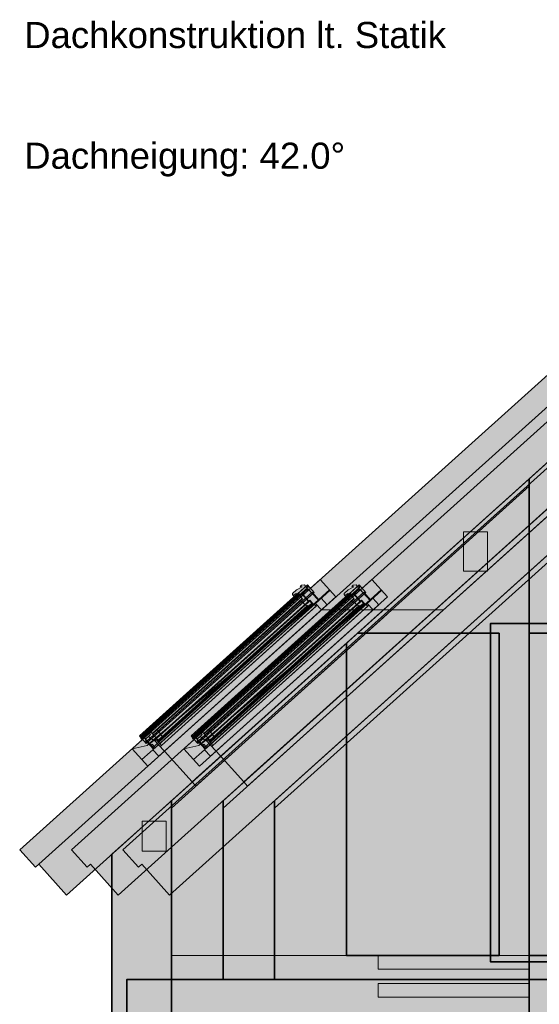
# Model space of a CAD drawing. Header units: millimetres. Extents: x 3182 to 41000, y -28700 to -8100.
# Tile 3 of 11: x 12407 to 15848, y -14626 to -8100. Entities that reach past the tile are written whole.
import ezdxf

# ---------------------------------------------------------------- set-up
doc = ezdxf.new("R2010")
doc.units = ezdxf.units.MM
doc.header["$MEASUREMENT"] = 0

msp = doc.modelspace()

# ---------------------------------------------------------------- hatches: boundary and pattern name
at = {"true_color": 0xeaeaea}
for points in [[(16566, -10065.86), (12510.69, -13717.28), (12406.98, -13602.09), (16566, -9857.29)], [(12748.98, -13602.09), (16737, -10011.26), (16737, -10219.83), (12852.69, -13717.28)], [(16566, -10435.92), (12717, -13901.57), (12532.99, -13697.21), (16566, -10065.87)], [(13089.98, -13602.09), (16907.5, -10164.79), (16907.5, -10373.35), (13193.69, -13717.29)], [(12874.99, -13697.2), (16737, -10219.83), (16737, -10589.88), (13059, -13901.57)], [(13215.99, -13697.2), (16907.5, -10373.35), (16907.5, -10743.4), (13400, -13901.57)], [(19720, -13275.79), (19720, -14461), (13754, -14461), (13754, -12967.85), (14572, -12231.32), (14572, -14301), (15582, -14301), (15582, -12166), (14644.55, -12166), (16566, -10435.92)], [(17246, -11097.98), (16737, -10639.67), (13754, -13325.58), (13754, -13275.79), (16737, -10589.88), (17246, -11048.19)], [(14095, -14461), (14095, -12968.75), (16737, -10589.88), (16827, -10670.92), (16827, -14461)], [(14095, -13325.58), (14095, -13275.79), (16695, -10934.74), (16695, -10984.53)], [(15782, -14461), (15782, -11141.83), (16046, -10904.13), (16046, -14461)], [(15782, -11141.83), (15782, -11191.62), (13412, -13325.58), (13412, -13275.79)], [(13754, -14461), (13754, -13275.79), (16046, -11212.06), (16046, -14461)], [(13754, -13325.58), (13754, -13275.79), (15914, -11330.92), (15914, -11380.7)], [(15346.04, -11494.01), (15506.04, -11494.01), (15506.04, -11754.01), (15346.04, -11754.01)], [(13150.86, -12932.3), (14396.38, -11810.83), (14500.09, -11926.02), (13254.58, -13047.48)], [(13492.86, -12932.3), (14738.37, -11810.83), (14842.09, -11926.02), (13596.58, -13047.48)], [(13245.48, -12896.89), (13200.64, -12847.1), (14312.39, -11846.08), (14357.22, -11895.87)], [(13210.01, -12857.5), (13200.64, -12847.1), (14301.24, -11856.12), (14310.61, -11866.52)], [(14308.68, -11849.43), (14318.05, -11859.83), (13210.02, -12857.5), (13200.65, -12847.1)], [(14285.19, -11892.1), (14315.96, -11872.47), (13215.37, -12863.45), (13211.35, -12858.99)], [(14315.97, -11872.47), (14346.08, -11905.91), (13245.48, -12896.89), (13215.37, -12863.45)], [(13225.85, -12852.67), (13222.5, -12848.96), (14285.2, -11892.1), (14316.04, -11871.06)], [(13296.78, -12931.45), (13225.85, -12852.67), (14316.04, -11871.06), (14386.97, -11949.83)], [(13587.48, -12896.89), (13542.64, -12847.1), (14654.39, -11846.08), (14699.22, -11895.87)], [(14650.68, -11849.43), (14660.04, -11859.83), (13552.02, -12857.5), (13542.64, -12847.1)], [(13552.01, -12857.5), (13542.64, -12847.1), (14643.24, -11856.12), (14652.61, -11866.52)], [(14627.2, -11892.11), (14657.97, -11872.48), (13557.37, -12863.45), (13553.35, -12858.99)], [(14657.97, -11872.47), (14688.08, -11905.91), (13587.48, -12896.89), (13557.37, -12863.45)], [(13567.85, -12852.67), (13564.5, -12848.96), (14627.2, -11892.1), (14658.04, -11871.06)], [(13638.78, -12931.45), (13567.85, -12852.67), (14658.04, -11871.06), (14728.96, -11949.83)], [(14236.22, -11934.85), (14212.8, -11908.84), (14213.17, -11901.78), (14239.93, -11877.69), (14278.42, -11859.17), (14263.71, -11856.28), (14274.11, -11846.91), (14292.54, -11846.46), (14311.28, -11867.27)], [(14242.53, -11908.98), (14237.18, -11903.04), (14218.82, -11915.53), (14212.8, -11908.84), (14213.17, -11901.78), (14239.92, -11877.69), (14278.42, -11859.17), (14263.7, -11856.28), (14274.11, -11846.91), (14292.54, -11846.46), (14301.24, -11856.12)], [(14236.22, -11934.85), (14212.8, -11908.84), (14213.17, -11901.78), (14239.93, -11877.69), (14278.42, -11859.17), (14263.71, -11856.28), (14274.11, -11846.91), (14292.54, -11846.46), (14311.28, -11867.27)], [(14578.22, -11934.85), (14554.8, -11908.84), (14555.17, -11901.78), (14581.93, -11877.69), (14620.42, -11859.17), (14605.71, -11856.28), (14616.11, -11846.91), (14634.54, -11846.46), (14653.28, -11867.27)], [(14584.53, -11908.98), (14579.18, -11903.04), (14560.82, -11915.53), (14554.8, -11908.84), (14555.17, -11901.78), (14581.92, -11877.69), (14620.42, -11859.17), (14605.7, -11856.28), (14616.11, -11846.91), (14634.54, -11846.46), (14643.24, -11856.12)], [(14578.22, -11934.85), (14554.8, -11908.84), (14555.17, -11901.78), (14581.93, -11877.69), (14620.42, -11859.17), (14605.71, -11856.28), (14616.11, -11846.91), (14634.54, -11846.46), (14653.28, -11867.27)], [(14256.64, -11896.26), (14257.61, -11904.81), (13205.33, -12852.31), (13200.65, -12847.1)], [(13205.34, -12852.31), (13200.65, -12847.11), (14243.28, -11908.31), (14257.62, -11904.82)], [(14243.27, -11908.31), (14244.54, -11924.67), (13209.35, -12856.76), (13200.65, -12847.1)], [(14274.79, -11901.47), (14320.96, -11952.75), (13268.67, -12900.24), (13222.5, -12848.96)], [(13293.05, -12934.79), (13246.22, -12882.78), (14343.84, -11894.47), (14390.68, -11946.49)], [(14340.12, -11897.81), (14386.96, -11949.83), (13296.77, -12931.45), (13249.93, -12879.43)], [(13313.78, -12863.65), (13265.6, -12810.15), (14272.56, -11903.47), (14320.74, -11956.98)], [(13265.6, -12810.14), (14259.19, -11915.51), (14277.92, -11936.32), (13284.34, -12830.96)], [(14259.18, -11915.52), (14279.93, -11938.56), (13286.34, -12833.19), (13265.6, -12810.15)], [(13328.15, -12981.24), (13289.34, -12938.13), (14404.06, -11934.44), (14442.87, -11977.54)], [(13547.32, -12852.29), (13542.63, -12847.09), (14585.28, -11908.31), (14599.62, -11904.82)], [(14598.67, -11896.29), (14599.65, -11904.84), (13547.32, -12852.31), (13542.64, -12847.1)], [(14585.28, -11908.31), (14586.54, -11924.66), (13551.35, -12856.76), (13542.64, -12847.1)], [(14616.79, -11901.47), (14662.96, -11952.75), (13610.67, -12900.24), (13564.5, -12848.96)], [(13635.05, -12934.79), (13588.22, -12882.78), (14685.84, -11894.47), (14732.68, -11946.49)], [(14682.12, -11897.81), (14728.96, -11949.83), (13638.77, -12931.45), (13591.93, -12879.43)], [(13655.78, -12863.65), (13607.6, -12810.15), (14614.56, -11903.47), (14662.74, -11956.98)], [(13607.6, -12810.14), (14601.19, -11915.51), (14619.92, -11936.32), (13626.34, -12830.96)], [(14601.18, -11915.52), (14621.93, -11938.56), (13628.34, -12833.19), (13607.6, -12810.15)], [(13670.15, -12981.24), (13631.34, -12938.13), (14746.06, -11934.44), (14784.87, -11977.54)], [(14363.55, -11964.18), (14457.93, -11879.21), (14461.28, -11882.92), (14366.9, -11967.9)], [(14363.55, -11964.18), (14457.93, -11879.21), (14461.28, -11882.92), (14366.9, -11967.9)], [(14705.55, -11964.18), (14799.93, -11879.21), (14803.28, -11882.92), (14708.9, -11967.9)], [(14705.55, -11964.18), (14799.93, -11879.21), (14803.28, -11882.92), (14708.9, -11967.9)], [(14328.39, -11946.05), (14348.47, -11968.34), (13288.74, -12922.52), (13268.67, -12900.23)], [(14266.56, -11950.6), (14309.97, -11986.86), (13323.82, -12874.8), (13286.34, -12833.19)], [(14348.47, -11968.35), (14357.99, -11975.93), (13296.77, -12931.45), (13288.74, -12922.53)], [(13296.39, -12871.24), (14363.56, -11964.18), (14366.9, -11967.9), (13326.5, -12904.68)], [(13296.39, -12871.24), (14363.56, -11964.18), (14366.9, -11967.9), (13326.5, -12904.68)], [(13296.39, -12871.24), (14363.56, -11964.18), (14366.9, -11967.9), (13326.5, -12904.68)], [(13327.16, -12878.51), (13313.78, -12863.65), (14327.43, -11950.96), (14340.81, -11965.82)], [(14314.43, -11982.85), (14317.78, -11986.56), (13327.17, -12878.52), (13323.82, -12874.8)], [(14366.9, -11967.9), (14405.71, -12011), (13365.31, -12947.78), (13326.5, -12904.68)], [(13345.31, -12910.62), (13333.93, -12897.99), (14366.9, -11967.9), (14378.28, -11980.53)], [(14357.98, -11975.92), (14370.84, -11987.22), (13345.3, -12910.62), (13333.93, -12897.99)], [(14670.39, -11946.05), (14690.47, -11968.34), (13630.74, -12922.53), (13610.67, -12900.23)], [(14608.56, -11950.6), (14651.97, -11986.86), (13665.82, -12874.8), (13628.34, -12833.19)], [(14690.46, -11968.34), (14699.98, -11975.92), (13638.77, -12931.45), (13630.74, -12922.53)], [(13638.39, -12871.24), (14705.56, -11964.18), (14708.9, -11967.9), (13668.5, -12904.68)], [(13638.39, -12871.24), (14705.56, -11964.18), (14708.9, -11967.9), (13668.5, -12904.68)], [(13638.39, -12871.24), (14705.56, -11964.18), (14708.9, -11967.9), (13668.5, -12904.68)], [(13669.16, -12878.51), (13655.78, -12863.65), (14669.43, -11950.96), (14682.81, -11965.82)], [(14656.43, -11982.85), (14659.78, -11986.56), (13669.17, -12878.52), (13665.82, -12874.8)], [(14708.9, -11967.9), (14747.71, -12011), (13707.31, -12947.78), (13668.5, -12904.68)], [(13687.3, -12910.62), (13675.93, -12897.99), (14708.9, -11967.9), (14720.28, -11980.53)], [(14699.99, -11975.93), (14712.85, -11987.22), (13687.3, -12910.62), (13675.93, -12897.99)], [(13365.31, -12947.78), (14405.71, -12011), (14816.69, -12011), (13549.32, -13152.15)], [(13549.32, -13152.15), (14816.69, -12011), (14871.99, -12011), (13574.08, -13179.64)], [(13707.31, -12947.78), (14747.71, -12011), (15158.69, -12011), (13891.32, -13152.15)], [(13891.32, -13152.15), (15158.69, -12011), (15213.99, -12011), (13916.08, -13179.64)], [(15782, -14301), (15782, -12166), (15914, -12166), (15914, -14301)], [(13216.71, -12864.93), (13213.73, -12867.61), (13210.39, -12863.9), (13219.6, -12850.22), (13256.32, -12825.23), (13248.96, -12817.06), (13274.22, -12794.31), (13287.15, -12790.74), (13256.69, -12818.17), (13274.08, -12837.49), (13239.9, -12868.27), (13245.48, -12896.89)], [(13304.95, -12924.09), (13284.87, -12901.79), (13276.7, -12909.15), (13239.9, -12868.28), (13259.22, -12850.88), (13296.69, -12879.04), (13301.89, -12874.36), (13319.21, -12881.64), (13345.31, -12910.62), (13337.88, -12917.31), (13326.5, -12904.68)], [(13307.76, -12870.42), (13297.36, -12879.79), (13259.21, -12850.88), (13274.09, -12837.5), (13256.69, -12818.17), (13265.61, -12810.14), (13286.35, -12833.19), (13318.29, -12804.42), (13351.32, -12850.04), (13345.37, -12855.39), (13348.71, -12859.12), (13325.68, -12879.86)], [(13558.71, -12864.93), (13555.73, -12867.61), (13552.39, -12863.9), (13561.6, -12850.22), (13598.32, -12825.23), (13590.96, -12817.06), (13616.22, -12794.31), (13629.15, -12790.74), (13598.69, -12818.17), (13616.08, -12837.49), (13581.9, -12868.27), (13587.48, -12896.89)], [(13646.95, -12924.08), (13626.87, -12901.79), (13618.7, -12909.15), (13581.9, -12868.28), (13601.22, -12850.88), (13638.69, -12879.04), (13643.89, -12874.36), (13661.21, -12881.64), (13687.31, -12910.62), (13679.88, -12917.31), (13668.5, -12904.68)], [(13649.75, -12870.42), (13639.36, -12879.79), (13601.21, -12850.88), (13616.09, -12837.5), (13598.68, -12818.17), (13607.61, -12810.14), (13628.34, -12833.19), (13660.29, -12804.42), (13693.31, -12850.04), (13687.37, -12855.39), (13690.71, -12859.12), (13667.68, -12879.86)], [(13215.77, -13004.38), (13150.87, -12932.3), (13252.1, -12911.12), (13296.39, -12871.24), (13326.5, -12904.68)], [(13215.77, -13004.38), (13150.87, -12932.3), (13252.1, -12911.12), (13296.39, -12871.24), (13326.5, -12904.68)], [(13557.77, -13004.38), (13492.87, -12932.3), (13594.1, -12911.12), (13638.39, -12871.24), (13668.5, -12904.68)], [(13557.77, -13004.38), (13492.87, -12932.3), (13594.1, -12911.12), (13638.39, -12871.24), (13668.5, -12904.68)], [(13412, -14461), (13412, -13275.79), (13754, -12967.85), (13754, -14461)], [(13754, -14461), (13754, -13275.79), (14095, -12968.75), (14095, -14461)], [(13017, -14461), (13017, -13631.45), (13412, -13275.79), (13412, -14461)], [(13217, -13411), (13377, -13411), (13377, -13611), (13217, -13611)], [(13412, -14461), (13412, -14301), (15782, -14301), (15782, -14461)], [(13754, -14461), (13754, -14301), (15914, -14301), (15914, -14461)], [(13754, -14461), (13754, -14301), (17246, -14301), (17246, -14461)], [(14095, -14461), (14095, -14301), (16695, -14301), (16695, -14461)], [(13017, -17430), (13017, -14461), (13412, -14461), (13412, -17430)], [(13117, -14723), (13117, -14461), (13412, -14461), (13412, -14723)], [(13412, -14723), (13412, -14461), (15782, -14461), (15782, -14723)], [(15782, -14723), (15782, -14461), (20015, -14461), (20015, -14723)]]:
    msp.add_hatch(color=254, dxfattribs=at).paths.add_polyline_path(points)
h = msp.add_hatch(color=254, dxfattribs=at)
h.paths.add_polyline_path([(14095, -14461), (14095, -13275.79), (16907.5, -10743.4), (19720, -13275.79), (19720, -14461)])
h.paths.add_polyline_path([(16695, -14345), (16695, -12101), (15525, -12101), (15525, -14345)])

# ---------------------------------------------------------------- linework, layer by layer
at = {"color": 178, "lineweight": 20, "true_color": 0x070709}
for points in [[(12407, -13602), (16566, -9857), (12407, -13602)], [(16566, -10066), (12511, -13717), (16566, -10066)], [(12511, -13717), (12407, -13602), (12511, -13717)]]:
    msp.add_lwpolyline(points, dxfattribs=at)
at = {"color": 18, "lineweight": 20, "true_color": 0x070707}
for points in [[(12749, -13602), (16737, -10011), (12749, -13602)], [(13090, -13602), (16908, -10165), (13090, -13602)], [(16737, -10590), (13059, -13902), (16737, -10590)], [(16737, -10590), (13754, -13276), (16737, -10590)], [(13754, -13326), (16737, -10640), (13754, -13326)], [(16908, -10743), (13400, -13902), (16908, -10743)], [(16695, -10935), (14095, -13276), (16695, -10935)], [(14095, -13326), (16695, -10985), (14095, -13326)], [(15914, -11331), (13754, -13276), (15914, -11331)], [(13754, -13326), (15914, -11381), (13754, -13326)], [(13151, -12932), (14396, -11811), (13151, -12932)], [(13493, -12932), (14738, -11811), (13493, -12932)], [(14396, -11811), (14500, -11926), (14396, -11811)], [(14738, -11811), (14842, -11926), (14738, -11811)], [(14312, -11846), (13201, -12847), (14312, -11846)], [(14309, -11849), (13201, -12847), (14309, -11849)], [(14301, -11856), (13201, -12847), (14301, -11856)], [(13210, -12858), (14318, -11860), (13210, -12858)], [(13210, -12858), (14311, -11867), (13210, -12858)], [(13215, -12863), (14316, -11872), (13215, -12863)], [(14316, -11872), (13215, -12863), (14316, -11872)], [(14316, -11871), (13226, -12853), (14316, -11871)], [(13226, -12853), (14316, -11871), (13226, -12853)], [(14654, -11846), (13543, -12847), (14654, -11846)], [(14651, -11849), (13543, -12847), (14651, -11849)], [(14643, -11856), (13543, -12847), (14643, -11856)], [(13552, -12858), (14660, -11860), (13552, -12858)], [(13552, -12858), (14653, -11867), (13552, -12858)], [(13557, -12863), (14658, -11872), (13557, -12863)], [(14658, -11872), (13557, -12863), (14658, -11872)], [(14658, -11871), (13568, -12853), (14658, -11871)], [(13568, -12853), (14658, -11871), (13568, -12853)], [(14236, -11935), (14311, -11867), (14236, -11935)], [(14236, -11935), (14311, -11867), (14236, -11935)], [(14278, -11859), (14240, -11878), (14278, -11859)], [(14278, -11859), (14240, -11878), (14278, -11859)], [(14278, -11859), (14240, -11878), (14278, -11859)], [(14243, -11909), (14301, -11856), (14243, -11909)], [(14274, -11847), (14264, -11856), (14274, -11847)], [(14274, -11847), (14264, -11856), (14274, -11847)], [(14274, -11847), (14264, -11856), (14274, -11847)], [(14264, -11856), (14278, -11859), (14264, -11856)], [(14264, -11856), (14278, -11859), (14264, -11856)], [(14264, -11856), (14278, -11859), (14264, -11856)], [(14293, -11846), (14274, -11847), (14293, -11846)], [(14293, -11846), (14274, -11847), (14293, -11846)], [(14293, -11846), (14274, -11847), (14293, -11846)], [(14316, -11871), (14285, -11892), (14316, -11871)], [(14316, -11872), (14285, -11892), (14316, -11872)], [(14311, -11867), (14293, -11846), (14311, -11867)], [(14301, -11856), (14293, -11846), (14301, -11856)], [(14311, -11867), (14293, -11846), (14311, -11867)], [(14311, -11867), (14301, -11856), (14311, -11867)], [(14318, -11860), (14309, -11849), (14318, -11860)], [(14357, -11896), (14312, -11846), (14357, -11896)], [(14387, -11950), (14316, -11871), (14387, -11950)], [(14346, -11906), (14316, -11872), (14346, -11906)], [(14578, -11935), (14653, -11867), (14578, -11935)], [(14578, -11935), (14653, -11867), (14578, -11935)], [(14620, -11859), (14582, -11878), (14620, -11859)], [(14620, -11859), (14582, -11878), (14620, -11859)], [(14620, -11859), (14582, -11878), (14620, -11859)], [(14585, -11909), (14643, -11856), (14585, -11909)], [(14616, -11847), (14606, -11856), (14616, -11847)], [(14616, -11847), (14606, -11856), (14616, -11847)], [(14616, -11847), (14606, -11856), (14616, -11847)], [(14606, -11856), (14620, -11859), (14606, -11856)], [(14606, -11856), (14620, -11859), (14606, -11856)], [(14606, -11856), (14620, -11859), (14606, -11856)], [(14635, -11846), (14616, -11847), (14635, -11846)], [(14635, -11846), (14616, -11847), (14635, -11846)], [(14635, -11846), (14616, -11847), (14635, -11846)], [(14658, -11871), (14627, -11892), (14658, -11871)], [(14658, -11872), (14627, -11892), (14658, -11872)], [(14653, -11867), (14635, -11846), (14653, -11867)], [(14643, -11856), (14635, -11846), (14643, -11856)], [(14653, -11867), (14635, -11846), (14653, -11867)], [(14653, -11867), (14643, -11856), (14653, -11867)], [(14660, -11860), (14651, -11849), (14660, -11860)], [(14699, -11896), (14654, -11846), (14699, -11896)], [(14729, -11950), (14658, -11871), (14729, -11950)], [(14688, -11906), (14658, -11872), (14688, -11906)], [(14257, -11896), (13201, -12847), (14257, -11896)], [(14243, -11908), (13201, -12847), (14243, -11908)], [(14243, -11908), (13201, -12847), (14243, -11908)], [(13205, -12852), (14258, -11905), (13205, -12852)], [(13205, -12852), (14258, -11905), (13205, -12852)], [(13209, -12857), (14245, -11925), (13209, -12857)], [(14285, -11892), (13211, -12859), (14285, -11892)], [(14285, -11892), (13222, -12849), (14285, -11892)], [(14275, -11901), (13222, -12849), (14275, -11901)], [(13245, -12897), (14357, -11896), (13245, -12897)], [(13245, -12897), (14346, -11906), (13245, -12897)], [(14344, -11894), (13246, -12883), (14344, -11894)], [(14340, -11898), (13250, -12879), (14340, -11898)], [(14500, -11926), (13255, -13047), (14500, -11926)], [(14273, -11903), (13266, -12810), (14273, -11903)], [(14259, -11916), (13266, -12810), (14259, -11916)], [(14259, -11916), (13266, -12810), (14259, -11916)], [(13284, -12831), (14278, -11936), (13284, -12831)], [(13286, -12833), (14280, -11939), (13286, -12833)], [(14404, -11934), (13289, -12938), (14404, -11934)], [(14599, -11896), (13543, -12847), (14599, -11896)], [(14585, -11908), (13543, -12847), (14585, -11908)], [(14585, -11908), (13543, -12847), (14585, -11908)], [(13547, -12852), (14600, -11905), (13547, -12852)], [(13547, -12852), (14600, -11905), (13547, -12852)], [(13551, -12857), (14587, -11925), (13551, -12857)], [(14627, -11892), (13553, -12859), (14627, -11892)], [(14617, -11901), (13564, -12849), (14617, -11901)], [(14627, -11892), (13565, -12849), (14627, -11892)], [(13587, -12897), (14699, -11896), (13587, -12897)], [(13587, -12897), (14688, -11906), (13587, -12897)], [(14686, -11894), (13588, -12883), (14686, -11894)], [(14682, -11898), (13592, -12879), (14682, -11898)], [(14842, -11926), (13597, -13047), (14842, -11926)], [(14615, -11903), (13608, -12810), (14615, -11903)], [(14601, -11916), (13608, -12810), (14601, -11916)], [(14601, -11916), (13608, -12810), (14601, -11916)], [(13626, -12831), (14620, -11936), (13626, -12831)], [(13628, -12833), (14622, -11939), (13628, -12833)], [(14746, -11934), (13631, -12938), (14746, -11934)], [(14240, -11878), (14213, -11902), (14240, -11878)], [(14240, -11878), (14213, -11902), (14240, -11878)], [(14240, -11878), (14213, -11902), (14240, -11878)], [(14213, -11902), (14213, -11909), (14213, -11902)], [(14213, -11902), (14213, -11909), (14213, -11902)], [(14213, -11902), (14213, -11909), (14213, -11902)], [(14213, -11909), (14236, -11935), (14213, -11909)], [(14213, -11909), (14219, -11916), (14213, -11909)], [(14213, -11909), (14236, -11935), (14213, -11909)], [(14219, -11916), (14237, -11903), (14219, -11916)], [(14237, -11903), (14243, -11909), (14237, -11903)], [(14258, -11905), (14243, -11908), (14258, -11905)], [(14245, -11925), (14243, -11908), (14245, -11925)], [(14258, -11905), (14257, -11896), (14258, -11905)], [(14280, -11939), (14259, -11916), (14280, -11939)], [(14278, -11936), (14259, -11916), (14278, -11936)], [(14321, -11957), (14273, -11903), (14321, -11957)], [(14321, -11953), (14275, -11901), (14321, -11953)], [(14387, -11950), (14340, -11898), (14387, -11950)], [(14391, -11946), (14344, -11894), (14391, -11946)], [(14458, -11879), (14364, -11964), (14458, -11879)], [(14458, -11879), (14364, -11964), (14458, -11879)], [(14367, -11968), (14461, -11883), (14367, -11968)], [(14367, -11968), (14461, -11883), (14367, -11968)], [(14443, -11978), (14404, -11934), (14443, -11978)], [(14461, -11883), (14458, -11879), (14461, -11883)], [(14461, -11883), (14458, -11879), (14461, -11883)], [(14582, -11878), (14555, -11902), (14582, -11878)], [(14582, -11878), (14555, -11902), (14582, -11878)], [(14582, -11878), (14555, -11902), (14582, -11878)], [(14555, -11902), (14555, -11909), (14555, -11902)], [(14555, -11902), (14555, -11909), (14555, -11902)], [(14555, -11902), (14555, -11909), (14555, -11902)], [(14555, -11909), (14578, -11935), (14555, -11909)], [(14555, -11909), (14561, -11916), (14555, -11909)], [(14555, -11909), (14578, -11935), (14555, -11909)], [(14561, -11916), (14579, -11903), (14561, -11916)], [(14579, -11903), (14585, -11909), (14579, -11903)], [(14600, -11905), (14585, -11908), (14600, -11905)], [(14587, -11925), (14585, -11908), (14587, -11925)], [(14600, -11905), (14599, -11896), (14600, -11905)], [(14622, -11939), (14601, -11916), (14622, -11939)], [(14620, -11936), (14601, -11916), (14620, -11936)], [(14663, -11957), (14615, -11903), (14663, -11957)], [(14663, -11953), (14617, -11901), (14663, -11953)], [(14729, -11950), (14682, -11898), (14729, -11950)], [(14733, -11946), (14686, -11894), (14733, -11946)], [(14800, -11879), (14706, -11964), (14800, -11879)], [(14800, -11879), (14706, -11964), (14800, -11879)], [(14709, -11968), (14803, -11883), (14709, -11968)], [(14709, -11968), (14803, -11883), (14709, -11968)], [(14785, -11978), (14746, -11934), (14785, -11978)], [(14803, -11883), (14800, -11879), (14803, -11883)], [(14803, -11883), (14800, -11879), (14803, -11883)], [(14328, -11946), (13269, -12900), (14328, -11946)], [(13269, -12900), (14321, -11953), (13269, -12900)], [(14267, -11951), (13286, -12833), (14267, -11951)], [(14348, -11968), (13289, -12923), (14348, -11968)], [(13289, -12923), (14348, -11968), (13289, -12923)], [(13293, -12935), (14391, -11946), (13293, -12935)], [(14364, -11964), (13296, -12871), (14364, -11964)], [(14364, -11964), (13296, -12871), (14364, -11964)], [(14364, -11964), (13296, -12871), (14364, -11964)], [(13297, -12931), (14387, -11950), (13297, -12931)], [(13297, -12931), (14387, -11950), (13297, -12931)], [(14327, -11951), (13314, -12864), (14327, -11951)], [(13314, -12864), (14321, -11957), (13314, -12864)], [(14314, -11983), (13324, -12875), (14314, -11983)], [(13324, -12875), (14310, -11987), (13324, -12875)], [(13326, -12905), (14367, -11968), (13326, -12905)], [(13326, -12905), (14367, -11968), (13326, -12905)], [(13327, -12879), (14318, -11987), (13327, -12879)], [(13328, -12981), (14443, -11978), (13328, -12981)], [(14367, -11968), (13334, -12898), (14367, -11968)], [(13345, -12911), (14378, -11981), (13345, -12911)], [(13345, -12911), (14371, -11987), (13345, -12911)], [(13349, -12859), (14341, -11966), (13349, -12859)], [(14670, -11946), (13611, -12900), (14670, -11946)], [(13611, -12900), (14663, -11953), (13611, -12900)], [(14609, -11951), (13628, -12833), (14609, -11951)], [(14690, -11968), (13631, -12923), (14690, -11968)], [(13631, -12923), (14690, -11968), (13631, -12923)], [(13635, -12935), (14733, -11946), (13635, -12935)], [(14706, -11964), (13638, -12871), (14706, -11964)], [(14706, -11964), (13638, -12871), (14706, -11964)], [(14706, -11964), (13638, -12871), (14706, -11964)], [(13639, -12931), (14729, -11950), (13639, -12931)], [(13639, -12931), (14729, -11950), (13639, -12931)], [(14669, -11951), (13656, -12864), (14669, -11951)], [(13656, -12864), (14663, -11957), (13656, -12864)], [(14656, -11983), (13666, -12875), (14656, -11983)], [(13666, -12875), (14652, -11987), (13666, -12875)], [(13668, -12905), (14709, -11968), (13668, -12905)], [(14709, -11968), (13668, -12905), (14709, -11968)], [(13668, -12905), (14709, -11968), (13668, -12905)], [(13668, -12905), (14709, -11968), (13668, -12905)], [(13669, -12879), (14660, -11987), (13669, -12879)], [(13670, -12981), (14785, -11978), (13670, -12981)], [(14709, -11968), (13676, -12898), (14709, -11968)], [(13687, -12911), (14720, -11981), (13687, -12911)], [(13687, -12911), (14713, -11987), (13687, -12911)], [(13691, -12859), (14683, -11966), (13691, -12859)], [(14310, -11987), (14267, -11951), (14310, -11987)], [(14318, -11987), (14314, -11983), (14318, -11987)], [(14341, -11966), (14327, -11951), (14341, -11966)], [(14348, -11968), (14328, -11946), (14348, -11968)], [(14358, -11976), (14348, -11968), (14358, -11976)], [(14371, -11987), (14358, -11976), (14371, -11987)], [(14367, -11968), (14364, -11964), (14367, -11968)], [(14364, -11964), (14367, -11968), (14364, -11964)], [(14367, -11968), (14364, -11964), (14367, -11968)], [(14367, -11968), (14364, -11964), (14367, -11968)], [(14364, -11964), (14367, -11968), (14364, -11964)], [(14406, -12011), (14367, -11968), (14406, -12011)], [(14378, -11981), (14367, -11968), (14378, -11981)], [(14652, -11987), (14609, -11951), (14652, -11987)], [(14660, -11987), (14656, -11983), (14660, -11987)], [(14683, -11966), (14669, -11951), (14683, -11966)], [(14690, -11968), (14670, -11946), (14690, -11968)], [(14700, -11976), (14690, -11968), (14700, -11976)], [(14713, -11987), (14700, -11976), (14713, -11987)], [(14709, -11968), (14706, -11964), (14709, -11968)], [(14706, -11964), (14709, -11968), (14706, -11964)], [(14709, -11968), (14706, -11964), (14709, -11968)], [(14709, -11968), (14706, -11964), (14709, -11968)], [(14706, -11964), (14709, -11968), (14706, -11964)], [(14748, -12011), (14709, -11968), (14748, -12011)], [(14720, -11981), (14709, -11968), (14720, -11981)], [(14817, -12011), (13549, -13152), (14817, -12011)], [(14817, -12011), (13574, -13130), (14817, -12011)], [(13574, -13180), (14817, -12061), (13574, -13180)], [(15159, -12011), (13891, -13152), (15159, -12011)], [(15159, -12011), (13916, -13130), (15159, -12011)], [(13916, -13180), (15159, -12061), (13916, -13180)], [(14406, -12011), (14817, -12011), (14406, -12011)], [(14748, -12011), (15159, -12011), (14748, -12011)], [(14817, -12061), (14872, -12011), (14817, -12061)], [(14872, -12011), (14817, -12011), (14872, -12011)], [(15159, -12061), (15214, -12011), (15159, -12061)], [(15214, -12011), (15159, -12011), (15214, -12011)], [(13201, -12847), (13210, -12858), (13201, -12847)], [(13201, -12847), (13205, -12852), (13201, -12847)], [(13201, -12847), (13209, -12857), (13201, -12847)], [(13201, -12847), (13205, -12852), (13201, -12847)], [(13201, -12847), (13245, -12897), (13201, -12847)], [(13201, -12847), (13210, -12858), (13201, -12847)], [(13220, -12850), (13210, -12864), (13220, -12850)], [(13235, -12836), (13220, -12850), (13235, -12836)], [(13222, -12849), (13269, -12900), (13222, -12849)], [(13222, -12849), (13226, -12853), (13222, -12849)], [(13226, -12853), (13297, -12931), (13226, -12853)], [(13256, -12825), (13235, -12836), (13256, -12825)], [(13240, -12868), (13274, -12837), (13240, -12868)], [(13259, -12851), (13240, -12868), (13259, -12851)], [(13274, -12794), (13249, -12817), (13274, -12794)], [(13249, -12817), (13256, -12825), (13249, -12817)], [(13257, -12818), (13287, -12791), (13257, -12818)], [(13266, -12810), (13257, -12818), (13266, -12810)], [(13257, -12818), (13274, -12837), (13257, -12818)], [(13274, -12837), (13257, -12818), (13274, -12837)], [(13274, -12837), (13259, -12851), (13274, -12837)], [(13297, -12879), (13259, -12851), (13297, -12879)], [(13259, -12851), (13297, -12880), (13259, -12851)], [(13266, -12810), (13286, -12833), (13266, -12810)], [(13266, -12810), (13314, -12864), (13266, -12810)], [(13266, -12810), (13284, -12831), (13266, -12810)], [(13286, -12833), (13266, -12810), (13286, -12833)], [(13287, -12791), (13274, -12794), (13287, -12791)], [(13318, -12804), (13286, -12833), (13318, -12804)], [(13286, -12833), (13324, -12875), (13286, -12833)], [(13351, -12850), (13318, -12804), (13351, -12850)], [(13345, -12855), (13351, -12850), (13345, -12855)], [(13349, -12859), (13345, -12855), (13349, -12859)], [(13543, -12847), (13552, -12858), (13543, -12847)], [(13543, -12847), (13547, -12852), (13543, -12847)], [(13543, -12847), (13551, -12857), (13543, -12847)], [(13543, -12847), (13547, -12852), (13543, -12847)], [(13543, -12847), (13587, -12897), (13543, -12847)], [(13543, -12847), (13552, -12858), (13543, -12847)], [(13562, -12850), (13552, -12864), (13562, -12850)], [(13577, -12836), (13562, -12850), (13577, -12836)], [(13564, -12849), (13611, -12900), (13564, -12849)], [(13565, -12849), (13568, -12853), (13565, -12849)], [(13568, -12853), (13639, -12931), (13568, -12853)], [(13598, -12825), (13577, -12836), (13598, -12825)], [(13582, -12868), (13616, -12837), (13582, -12868)], [(13601, -12851), (13582, -12868), (13601, -12851)], [(13616, -12794), (13591, -12817), (13616, -12794)], [(13591, -12817), (13598, -12825), (13591, -12817)], [(13599, -12818), (13629, -12791), (13599, -12818)], [(13608, -12810), (13599, -12818), (13608, -12810)], [(13599, -12818), (13616, -12837), (13599, -12818)], [(13616, -12837), (13599, -12818), (13616, -12837)], [(13616, -12837), (13601, -12851), (13616, -12837)], [(13639, -12879), (13601, -12851), (13639, -12879)], [(13601, -12851), (13639, -12880), (13601, -12851)], [(13608, -12810), (13628, -12833), (13608, -12810)], [(13608, -12810), (13656, -12864), (13608, -12810)], [(13608, -12810), (13626, -12831), (13608, -12810)], [(13628, -12833), (13608, -12810), (13628, -12833)], [(13629, -12791), (13616, -12794), (13629, -12791)], [(13660, -12804), (13628, -12833), (13660, -12804)], [(13628, -12833), (13666, -12875), (13628, -12833)], [(13693, -12850), (13660, -12804), (13693, -12850)], [(13687, -12855), (13693, -12850), (13687, -12855)], [(13691, -12859), (13687, -12855), (13691, -12859)], [(13252, -12911), (13151, -12932), (13252, -12911)], [(13252, -12911), (13151, -12932), (13252, -12911)], [(13210, -12864), (13214, -12868), (13210, -12864)], [(13211, -12859), (13215, -12863), (13211, -12859)], [(13214, -12868), (13217, -12865), (13214, -12868)], [(13215, -12863), (13245, -12897), (13215, -12863)], [(13216, -13004), (13326, -12905), (13216, -13004)], [(13216, -13004), (13326, -12905), (13216, -13004)], [(13217, -12865), (13245, -12897), (13217, -12865)], [(13240, -12868), (13277, -12909), (13240, -12868)], [(13245, -12897), (13240, -12868), (13245, -12897)], [(13246, -12883), (13293, -12935), (13246, -12883)], [(13250, -12879), (13297, -12931), (13250, -12879)], [(13296, -12871), (13252, -12911), (13296, -12871)], [(13296, -12871), (13252, -12911), (13296, -12871)], [(13269, -12900), (13289, -12923), (13269, -12900)], [(13277, -12909), (13285, -12902), (13277, -12909)], [(13285, -12902), (13305, -12924), (13285, -12902)], [(13296, -12871), (13326, -12905), (13296, -12871)], [(13297, -12880), (13308, -12870), (13297, -12880)], [(13302, -12874), (13297, -12879), (13302, -12874)], [(13297, -12931), (13334, -12898), (13297, -12931)], [(13319, -12882), (13302, -12874), (13319, -12882)], [(13305, -12924), (13326, -12905), (13305, -12924)], [(13308, -12870), (13326, -12880), (13308, -12870)], [(13314, -12864), (13327, -12879), (13314, -12864)], [(13334, -12898), (13319, -12882), (13334, -12898)], [(13324, -12875), (13327, -12879), (13324, -12875)], [(13326, -12880), (13327, -12879), (13326, -12880)], [(13326, -12905), (13365, -12948), (13326, -12905)], [(13326, -12905), (13338, -12917), (13326, -12905)], [(13334, -12898), (13345, -12911), (13334, -12898)], [(13338, -12917), (13345, -12911), (13338, -12917)], [(13594, -12911), (13493, -12932), (13594, -12911)], [(13594, -12911), (13493, -12932), (13594, -12911)], [(13552, -12864), (13556, -12868), (13552, -12864)], [(13553, -12859), (13557, -12863), (13553, -12859)], [(13556, -12868), (13559, -12865), (13556, -12868)], [(13557, -12863), (13587, -12897), (13557, -12863)], [(13558, -13004), (13668, -12905), (13558, -13004)], [(13558, -13004), (13668, -12905), (13558, -13004)], [(13559, -12865), (13587, -12897), (13559, -12865)], [(13582, -12868), (13619, -12909), (13582, -12868)], [(13587, -12897), (13582, -12868), (13587, -12897)], [(13588, -12883), (13635, -12935), (13588, -12883)], [(13592, -12879), (13639, -12931), (13592, -12879)], [(13638, -12871), (13594, -12911), (13638, -12871)], [(13638, -12871), (13594, -12911), (13638, -12871)], [(13611, -12900), (13631, -12923), (13611, -12900)], [(13619, -12909), (13627, -12902), (13619, -12909)], [(13627, -12902), (13647, -12924), (13627, -12902)], [(13638, -12871), (13668, -12905), (13638, -12871)], [(13668, -12905), (13638, -12871), (13668, -12905)], [(13638, -12871), (13668, -12905), (13638, -12871)], [(13639, -12880), (13650, -12870), (13639, -12880)], [(13644, -12874), (13639, -12879), (13644, -12874)], [(13639, -12931), (13676, -12898), (13639, -12931)], [(13661, -12882), (13644, -12874), (13661, -12882)], [(13647, -12924), (13668, -12905), (13647, -12924)], [(13650, -12870), (13668, -12880), (13650, -12870)], [(13656, -12864), (13669, -12879), (13656, -12864)], [(13676, -12898), (13661, -12882), (13676, -12898)], [(13666, -12875), (13669, -12879), (13666, -12875)], [(13668, -12880), (13669, -12879), (13668, -12880)], [(13668, -12905), (13707, -12948), (13668, -12905)], [(13668, -12905), (13680, -12917), (13668, -12905)], [(13676, -12898), (13687, -12911), (13676, -12898)], [(13680, -12917), (13687, -12911), (13680, -12917)], [(13255, -13047), (13151, -12932), (13255, -13047)], [(13151, -12932), (13216, -13004), (13151, -12932)], [(13151, -12932), (13216, -13004), (13151, -12932)], [(13289, -12923), (13297, -12931), (13289, -12923)], [(13289, -12938), (13328, -12981), (13289, -12938)], [(13549, -13152), (13365, -12948), (13549, -13152)], [(13597, -13047), (13493, -12932), (13597, -13047)], [(13493, -12932), (13558, -13004), (13493, -12932)], [(13493, -12932), (13558, -13004), (13493, -12932)], [(13631, -12923), (13639, -12931), (13631, -12923)], [(13631, -12938), (13670, -12981), (13631, -12938)], [(13891, -13152), (13707, -12948), (13891, -13152)], [(13574, -13130), (13549, -13152), (13574, -13130)], [(13549, -13152), (13574, -13180), (13549, -13152)], [(13916, -13130), (13891, -13152), (13916, -13130)], [(13891, -13152), (13916, -13180), (13891, -13152)], [(13754, -13276), (13754, -13326), (13754, -13276)], [(13754, -13276), (13754, -13326), (13754, -13276)], [(14095, -13276), (14095, -13326), (14095, -13276)], [(12853, -13717), (12749, -13602), (12853, -13717)], [(13194, -13717), (13090, -13602), (13194, -13717)], [(12875, -13697), (12853, -13717), (12875, -13697)], [(13059, -13902), (12875, -13697), (13059, -13902)], [(13216, -13697), (13194, -13717), (13216, -13697)], [(13400, -13902), (13216, -13697), (13400, -13902)], [(15782, -14301), (13412, -14301), (15782, -14301)], [(13412, -14301), (13412, -14461), (13412, -14301)], [(15914, -14301), (13754, -14301), (15914, -14301)], [(13754, -14301), (13754, -14461), (13754, -14301)], [(17246, -14301), (13754, -14301), (17246, -14301)], [(13754, -14301), (13754, -14461), (13754, -14301)], [(16695, -14301), (14095, -14301), (16695, -14301)], [(14095, -14301), (14095, -14461), (14095, -14301)], [(15782, -14461), (15782, -14301), (15782, -14461)], [(13412, -14461), (15782, -14461), (13412, -14461)], [(13754, -14461), (15914, -14461), (13754, -14461)], [(13754, -14461), (17246, -14461), (13754, -14461)], [(14095, -14461), (16695, -14461), (14095, -14461)]]:
    msp.add_lwpolyline(points, dxfattribs=at)
at = {"color": 178, "lineweight": 20, "true_color": 0x070708}
for points in [[(12533, -13697), (16566, -10066), (12533, -13697)], [(16566, -10436), (12717, -13902), (16566, -10436)], [(12717, -13902), (12533, -13697), (12717, -13902)]]:
    msp.add_lwpolyline(points, dxfattribs=at)
at = {"color": 18, "lineweight": 35, "true_color": 0x070707}
for points in [[(16566, -10436), (14645, -12166), (16566, -10436)], [(16737, -10590), (14095, -12969), (16737, -10590)], [(16908, -10743), (14095, -13276), (16908, -10743)], [(16046, -10904), (15782, -11142), (16046, -10904)], [(15782, -11142), (15782, -14461), (15782, -11142)], [(16046, -11212), (13754, -13276), (16046, -11212)], [(15525, -14345), (15525, -12101), (15525, -14345)], [(15525, -12101), (16695, -12101), (15525, -12101)], [(14645, -12166), (15582, -12166), (14645, -12166)], [(15582, -12166), (15582, -14301), (15582, -12166)], [(15782, -14301), (15782, -12166), (15782, -14301)], [(15782, -12166), (15914, -12166), (15782, -12166)], [(14572, -12231), (13754, -12968), (14572, -12231)], [(14572, -14301), (14572, -12231), (14572, -14301)], [(13754, -12968), (13412, -13276), (13754, -12968)], [(14095, -12969), (13754, -13276), (14095, -12969)], [(13412, -13276), (13017, -13631), (13412, -13276)], [(13412, -13276), (13412, -14461), (13412, -13276)], [(13412, -14461), (13412, -13276), (13412, -14461)], [(13754, -13276), (13754, -14461), (13754, -13276)], [(13754, -13276), (13754, -14461), (13754, -13276)], [(14095, -13276), (14095, -14461), (14095, -13276)], [(13017, -13631), (13017, -14461), (13017, -13631)], [(15582, -14301), (14572, -14301), (15582, -14301)], [(16695, -14345), (15525, -14345), (16695, -14345)], [(15914, -14301), (15782, -14301), (15914, -14301)], [(13017, -14461), (13017, -17430), (13017, -14461)], [(13412, -14461), (13117, -14461), (13412, -14461)], [(13117, -14461), (13117, -14723), (13117, -14461)], [(13412, -14461), (13754, -14461), (13412, -14461)], [(15782, -14461), (13412, -14461), (15782, -14461)], [(13412, -14461), (13412, -14723), (13412, -14461)], [(13412, -17430), (13412, -14461), (13412, -17430)], [(13412, -14723), (13412, -14461), (13412, -14723)], [(13754, -14461), (14095, -14461), (13754, -14461)], [(13754, -14461), (16046, -14461), (13754, -14461)], [(13754, -14461), (19720, -14461), (13754, -14461)], [(14095, -14461), (19720, -14461), (14095, -14461)], [(14095, -14461), (16827, -14461), (14095, -14461)], [(15782, -14723), (15782, -14461), (15782, -14723)], [(15782, -14461), (16046, -14461), (15782, -14461)], [(20015, -14461), (15782, -14461), (20015, -14461)], [(15782, -14461), (15782, -14723), (15782, -14461)]]:
    msp.add_lwpolyline(points, dxfattribs=at)
at = {"color": 178, "lineweight": 0, "true_color": 0x070708}
for points in [[(13412, -13276), (15782, -11142), (13412, -13276)], [(15782, -11142), (15782, -11192), (15782, -11142)], [(15782, -11192), (13412, -13326), (15782, -11192)], [(13412, -13326), (13412, -13276), (13412, -13326)]]:
    msp.add_lwpolyline(points, dxfattribs=at)
at = {"color": 18, "lineweight": 20, "true_color": 0x080807}
for points in [[(15346, -11754), (15346, -11494), (15346, -11754)], [(15346, -11494), (15506, -11494), (15346, -11494)], [(15506, -11494), (15506, -11754), (15506, -11494)], [(15506, -11754), (15346, -11754), (15506, -11754)], [(13217, -13611), (13217, -13411), (13217, -13611)], [(13217, -13411), (13377, -13411), (13217, -13411)], [(13377, -13411), (13377, -13611), (13377, -13411)], [(13377, -13611), (13217, -13611), (13377, -13611)]]:
    msp.add_lwpolyline(points, dxfattribs=at)
at = {"color": 18, "lineweight": 0, "true_color": 0x070707}
for points in [[(13412, -14301), (15782, -14301), (15782, -14760), (13412, -14760), (13412, -14301)], [(15782, -14301), (14782, -14301), (14782, -14393), (15782, -14393), (15782, -14301)], [(15782, -14487), (14782, -14487), (14782, -14579), (15782, -14579), (15782, -14487)]]:
    msp.add_lwpolyline(points, dxfattribs=at)

# ---------------------------------------------------------------- texts
at = {"color": 18, "true_color": 0x070707, "char_height": 173, "attachment_point": 1}
for s, insert in [('{\\fArial|b0|i0;Dachkonstruktion lt. Statik}', (12437, -8114.67)), ('{\\fArial|b0|i0;Dachneigung: 42.0°}', (12437, -8914.67))]:
    msp.add_mtext(s, dxfattribs=dict(at, insert=insert))

doc.saveas('drawing.dxf')
